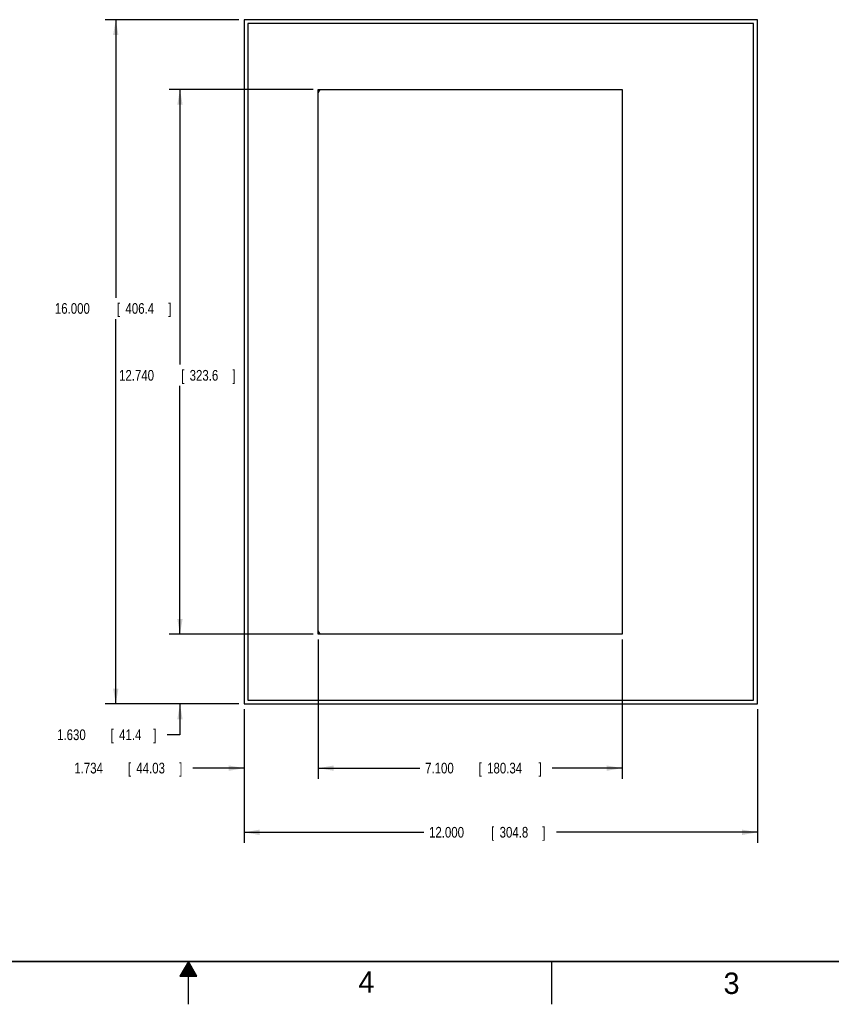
# Model space of a CAD drawing. Header units: inches. Extents: x 0 to 34, y 0 to 22.
# Tile 2 of 11: x 15 to 24.5, y 0 to 11.5. Entities that reach past the tile are written whole.
import ezdxf

# ---------------------------------------------------------------- set-up
doc = ezdxf.new("R2010")
doc.units = ezdxf.units.IN
doc.header["$LTSCALE"] = 1.87
doc.header["$MEASUREMENT"] = 0
doc.layers.get('0').update_dxf_attribs({"linetype": 'CONTINUOUS'})
doc.layers.add('DIMENSIONS', color=7, linetype='CONTINUOUS')
doc.styles.get("Standard").update_dxf_attribs({"font": 'txt', "width": 0.8})
doc.dimstyles.new('DIMSTYLE_1', dxfattribs={"dimtxt": 0.125, "dimasz": 0.18, "dimexe": 0.18, "dimexo": 0.0625, "dimgap": 0.09, "dimtad": 0, "dimtih": 1, "dimtoh": 1, "dimdec": 3, "dimlfac": 2, "dimzin": 4, "dimdsep": 46, "dimtxsty": 'STANDARD', "dimblk": '_FILLED', "dimblk1": '_FILLED', "dimblk2": '_FILLED', "dimcen": 0.09, "dimadec": 0, "dimazin": 0, "dimtp": 0.01, "dimtm": 0.01, "dimtfac": 1, "dimtdec": 3, "dimtofl": 0, "dimtmove": 0, "dimatfit": 3, "dimldrblk": '_FILLED', "dimfxl": 1, "dimtolj": 1, "dimtzin": 4, "dimarcsym": 0})

# ---------------------------------------------------------------- blocks, each defined once
blk = doc.blocks.new('_FILLED')
at = {"color": 0, "linetype": 'BYBLOCK'}
blk.add_solid([(0, 0), (-1, 0.174), (-1, -0.174)], dxfattribs=at)
blk = doc.blocks.new('*D3')
at = {"layer": 'DIMENSIONS', "color": 2, "linetype": 'CONTINUOUS'}
for p, q in [((17.652, 3.449), (17.652, 1.886)), ((23.652, 3.449), (23.652, 1.886)), ((17.652, 2.011), (19.751, 2.011)), ((23.652, 2.011), (21.301, 2.011))]:
    blk.add_line(p, q, dxfattribs=at)
at = {"layer": 'DIMENSIONS', "color": 2, "linetype": 'CONTINUOUS', "xscale": 0.18, "yscale": 0.18, "zscale": 0.18, "rotation": 180}
blk.add_blockref('_FILLED', (17.652, 2.011), dxfattribs=at)
at = {"layer": 'DIMENSIONS', "color": 2, "linetype": 'CONTINUOUS', "xscale": 0.18, "yscale": 0.18, "zscale": 0.18}
blk.add_blockref('_FILLED', (23.652, 2.011), dxfattribs=at)
at = {"layer": 'DIMENSIONS', "color": 2, "linetype": 'CONTINUOUS', "width": 0.8}
for s, p in [('12.000', (19.813, 1.949)), ('[', (20.538, 1.949)), ('304.8', (20.638, 1.949)), (']', (21.138, 1.949))]:
    blk.add_text(s, height=0.125, dxfattribs=at).set_placement(p)
blk = doc.blocks.new('*D4')
at = {"layer": 'DIMENSIONS', "color": 2, "linetype": 'CONTINUOUS'}
for p, q in [((18.519, 4.264), (18.519, 2.636)), ((22.069, 4.264), (22.069, 2.636)), ((18.519, 2.761), (19.704, 2.761)), ((22.069, 2.761), (21.254, 2.761))]:
    blk.add_line(p, q, dxfattribs=at)
at = {"layer": 'DIMENSIONS', "color": 2, "linetype": 'CONTINUOUS', "xscale": 0.18, "yscale": 0.18, "zscale": 0.18, "rotation": 180}
blk.add_blockref('_FILLED', (18.519, 2.761), dxfattribs=at)
at = {"layer": 'DIMENSIONS', "color": 2, "linetype": 'CONTINUOUS', "xscale": 0.18, "yscale": 0.18, "zscale": 0.18}
blk.add_blockref('_FILLED', (22.069, 2.761), dxfattribs=at)
at = {"layer": 'DIMENSIONS', "color": 2, "linetype": 'CONTINUOUS', "width": 0.8}
for s, p in [('7.100', (19.767, 2.699)), ('[', (20.392, 2.699)), ('180.34', (20.492, 2.699)), (']', (21.092, 2.699))]:
    blk.add_text(s, height=0.125, dxfattribs=at).set_placement(p)
blk = doc.blocks.new('*D5')
at = {"layer": 'DIMENSIONS', "color": 2, "linetype": 'CONTINUOUS'}
for p, q in [((17.59, 11.511), (16.027, 11.511)), ((16.152, 11.511), (16.152, 8.26)), ((16.152, 3.511), (16.152, 8.01)), ((17.59, 3.511), (16.027, 3.511))]:
    blk.add_line(p, q, dxfattribs=at)
at = {"layer": 'DIMENSIONS', "color": 2, "linetype": 'CONTINUOUS', "xscale": 0.18, "yscale": 0.18, "zscale": 0.18}
for p, rotation in [((16.152, 11.511), 90), ((16.152, 3.511), 270)]:
    blk.add_blockref('_FILLED', p, dxfattribs=dict(at, rotation=rotation))
at = {"layer": 'DIMENSIONS', "color": 2, "linetype": 'CONTINUOUS', "width": 0.8}
for s, p in [('16.000', (15.44, 8.073)), ('[', (16.165, 8.073)), ('406.4', (16.265, 8.073)), (']', (16.765, 8.073))]:
    blk.add_text(s, height=0.125, dxfattribs=at).set_placement(p)
blk = doc.blocks.new('*D6')
at = {"layer": 'DIMENSIONS', "color": 2, "linetype": 'CONTINUOUS'}
for p, q in [((18.457, 10.696), (16.777, 10.696)), ((16.902, 10.696), (16.902, 7.479)), ((16.902, 4.326), (16.902, 7.229)), ((18.457, 4.326), (16.777, 4.326))]:
    blk.add_line(p, q, dxfattribs=at)
at = {"layer": 'DIMENSIONS', "color": 2, "linetype": 'CONTINUOUS', "xscale": 0.18, "yscale": 0.18, "zscale": 0.18}
for p, rotation in [((16.902, 10.696), 90), ((16.902, 4.326), 270)]:
    blk.add_blockref('_FILLED', p, dxfattribs=dict(at, rotation=rotation))
at = {"layer": 'DIMENSIONS', "color": 2, "linetype": 'CONTINUOUS', "width": 0.8}
for s, p in [('12.740', (16.19, 7.291)), ('[', (16.915, 7.291)), ('323.6', (17.015, 7.291)), (']', (17.515, 7.291))]:
    blk.add_text(s, height=0.125, dxfattribs=at).set_placement(p)
blk = doc.blocks.new('*D9')
at = {"layer": 'DIMENSIONS', "color": 2, "linetype": 'CONTINUOUS'}
for p, q in [((18.519, 4.264), (18.519, 2.636)), ((17.652, 3.449), (17.652, 2.636)), ((17.652, 2.761), (17.054, 2.761)), ((18.519, 2.761), (18.879, 2.761))]:
    blk.add_line(p, q, dxfattribs=at)
at = {"layer": 'DIMENSIONS', "color": 2, "linetype": 'CONTINUOUS', "xscale": 0.18, "yscale": 0.18, "zscale": 0.18}
blk.add_blockref('_FILLED', (17.652, 2.761), dxfattribs=at)
at = {"layer": 'DIMENSIONS', "color": 2, "linetype": 'CONTINUOUS', "xscale": 0.18, "yscale": 0.18, "zscale": 0.18, "rotation": 180}
blk.add_blockref('_FILLED', (18.519, 2.761), dxfattribs=at)
at = {"layer": 'DIMENSIONS', "color": 2, "linetype": 'CONTINUOUS', "width": 0.8}
for s, p in [('1.734', (15.667, 2.699)), ('[', (16.292, 2.699)), ('44.03', (16.392, 2.699)), (']', (16.892, 2.699))]:
    blk.add_text(s, height=0.125, dxfattribs=at).set_placement(p)
blk = doc.blocks.new('*D10')
at = {"layer": 'DIMENSIONS', "color": 2, "linetype": 'CONTINUOUS'}
for p, q in [((16.902, 4.326), (16.902, 4.686)), ((18.457, 4.326), (16.777, 4.326)), ((17.59, 3.511), (16.777, 3.511)), ((16.902, 3.511), (16.902, 3.152)), ((16.902, 3.152), (16.753, 3.152))]:
    blk.add_line(p, q, dxfattribs=at)
at = {"layer": 'DIMENSIONS', "color": 2, "linetype": 'CONTINUOUS', "xscale": 0.18, "yscale": 0.18, "zscale": 0.18}
for p, rotation in [((16.902, 4.326), 270), ((16.902, 3.511), 90)]:
    blk.add_blockref('_FILLED', p, dxfattribs=dict(at, rotation=rotation))
at = {"layer": 'DIMENSIONS', "color": 2, "linetype": 'CONTINUOUS', "width": 0.8}
for s, p in [('[', (16.091, 3.089)), (']', (16.591, 3.089)), ('1.630', (15.466, 3.089)), ('41.4', (16.191, 3.089))]:
    blk.add_text(s, height=0.125, dxfattribs=at).set_placement(p)

msp = doc.modelspace()

# ---------------------------------------------------------------- linework, layer by layer
at = {"color": 7, "linetype": 'CONTINUOUS'}
for p, q in [((17.6522, 11.51127), (17.6522, 3.51127)), ((23.6522, 11.51127), (17.6522, 11.51127)), ((23.6522, 3.51127), (23.6522, 11.51127)), ((17.694, 11.46627), (17.694, 3.55627)), ((23.604, 11.46627), (17.694, 11.46627)), ((23.604, 3.55627), (23.604, 11.46627)), ((18.519, 10.65555), (18.54251, 10.69627)), ((18.519, 4.32627), (18.519, 10.69627)), ((18.519, 10.69627), (22.069, 10.69627)), ((22.069, 10.69627), (22.069, 4.32627)), ((18.54251, 4.32627), (18.519, 4.36698)), ((22.069, 4.32627), (18.519, 4.32627)), ((17.6522, 3.51127), (23.6522, 3.51127)), ((17.694, 3.55627), (23.604, 3.55627))]:
    msp.add_line(p, q, dxfattribs=at)
at = {"color": 2, "linetype": 'CONTINUOUS'}
for p, q in [((17.00002, 0.5), (16.90203, 0.33028)), ((16.9827, 0.47), (17.01734, 0.47)), ((16.98847, 0.48), (17.01157, 0.48)), ((16.99425, 0.49), (17.00579, 0.49)), ((17.09801, 0.33028), (17.00002, 0.5)), ((17.00002, 0), (17.00002, 0.5)), ((21.25002, 0), (21.25002, 0.5)), ((16.91342, 0.35), (17.08662, 0.35)), ((16.91919, 0.36), (17.08085, 0.36)), ((16.92496, 0.37), (17.07508, 0.37)), ((16.93074, 0.38), (17.0693, 0.38)), ((16.93651, 0.39), (17.06353, 0.39)), ((16.94229, 0.4), (17.05776, 0.4)), ((16.94806, 0.41), (17.05198, 0.41)), ((16.95383, 0.42), (17.04621, 0.42)), ((16.95961, 0.43), (17.04044, 0.43)), ((16.96538, 0.44), (17.03466, 0.44)), ((16.97115, 0.45), (17.02889, 0.45)), ((16.97693, 0.46), (17.02311, 0.46)), ((16.90203, 0.33028), (17.09801, 0.33028)), ((16.90764, 0.34), (17.0924, 0.34))]:
    msp.add_line(p, q, dxfattribs=at)
at = {"color": 7, "linetype": 'CONTINUOUS', "const_width": 0.02}
msp.add_lwpolyline([(0.50002, 0.5), (33.50002, 0.5)], dxfattribs=at)

# ---------------------------------------------------------------- texts
at = {"color": 2, "linetype": 'CONTINUOUS'}
for s, p in [('4', (18.98838, 0.13692)), ('3', (23.25553, 0.12104))]:
    msp.add_text(s, height=0.25, dxfattribs=at).set_placement(p)

# ---------------------------------------------------------------- dimensions: what is measured, and where the dimension line sits
at = {"layer": 'DIMENSIONS', "color": 2, "linetype": 'CONTINUOUS'}
for base, p1, p2, picture, middle in [((16.1522, 11.51127), (17.5897, 3.51127), (17.5897, 11.51127), '*D5', (16.1522, 8.13548)), ((16.9022, 10.69627), (18.4565, 4.32627), (18.4565, 10.69627), '*D6', (16.9022, 7.35399)), ((16.9022, 4.32627), (17.5897, 3.51127), (18.4565, 4.32627), '*D10', (16.07805, 3.15158))]:
    dim = msp.add_linear_dim(base=base, p1=p1, p2=p2, angle=90, dimstyle='DIMSTYLE_1', dxfattribs=at)
    dim.commit()
    dim.dimension.update_dxf_attribs({"geometry": picture, "text_midpoint": middle, "dimtype": 160})
for base, p1, p2, picture, middle in [((18.519, 2.76127), (17.6522, 3.44877), (18.519, 4.26377), '*D9', (16.32947, 2.76127)), ((22.069, 2.76127), (18.519, 4.26377), (22.069, 4.26377), '*D4', (20.47924, 2.76127)), ((23.6522, 2.01127), (17.6522, 3.44877), (23.6522, 3.44877), '*D3', (20.52582, 2.01127))]:
    dim = msp.add_linear_dim(base=base, p1=p1, p2=p2, dimstyle='DIMSTYLE_1', dxfattribs=at)
    dim.commit()
    dim.dimension.update_dxf_attribs({"geometry": picture, "text_midpoint": middle, "dimtype": 160})

doc.saveas('drawing.dxf')
